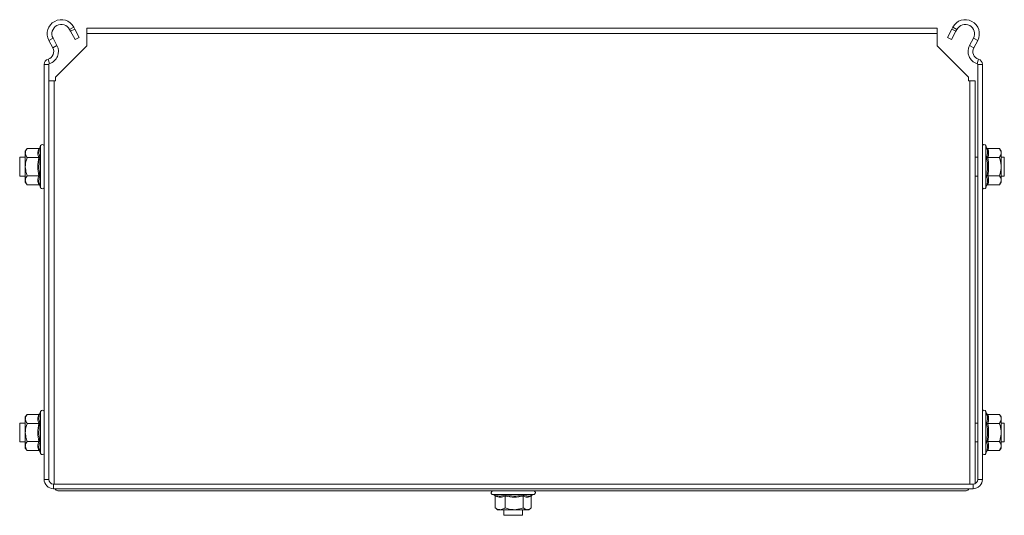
# Model space of a CAD drawing. Header units: millimetres. Extents: x -222 to 2166, y -665 to -42.
# Tile 7 of 8: x 1201 to 1516, y -200 to -42. Entities that reach past the tile are written whole.
import ezdxf

# ---------------------------------------------------------------- set-up
doc = ezdxf.new("R2010")
doc.units = ezdxf.units.MM

msp = doc.modelspace()

# ---------------------------------------------------------------- linework, layer by layer
at = {"color": 7, "linetype": 'Continuous', "lineweight": 0}
for p, q in [((1218.52, -44.28), (1217.19, -44.99)), ((1494.6, -46.3), (1222.69, -46.3)), ((1500.9, -44.99), (1499.58, -44.28)), ((1211.9, -47.81), (1210.58, -48.52)), ((1211.85, -50.9), (1213.17, -50.2)), ((1504.92, -50.2), (1506.25, -50.9)), ((1507.52, -48.52), (1506.19, -47.81)), ((1210.55, -56.21), (1209.05, -56.21)), ((1210.34, -54.48), (1210.76, -55.92)), ((1507.75, -54.48), (1507.33, -55.92)), ((1509.05, -56.21), (1507.55, -56.21)), ((1212.25, -61.49), (1212.25, -190.4)), ((1505.04, -61.49), (1505.04, -190.4)), ((1207.95, -88.9), (1207.95, -82.18)), ((1510.15, -82.18), (1510.15, -95.63)), ((1207.95, -95.63), (1207.95, -88.9)), ((1207.95, -173.9), (1207.95, -167.18)), ((1510.15, -167.18), (1510.15, -180.63)), ((1207.95, -180.63), (1207.95, -173.9)), ((1209.05, -188.9), (1210.55, -188.9)), ((1212.05, -190.4), (1212.05, -191.9)), ((1506.05, -191.9), (1506.05, -190.4)), ((1507.55, -188.9), (1509.05, -188.9)), ((1365.77, -193.7), (1352.32, -193.7))]:
    msp.add_line(p, q, dxfattribs=at)
at = {"color": 7, "linetype": 'Continuous', "lineweight": 15}
for p, q in [((1217.19, -44.99), (1217.52, -45.61)), ((1217.52, -45.61), (1218.85, -44.9)), ((1218.94, -48.25), (1217.52, -45.61)), ((1218.52, -44.28), (1218.85, -44.9)), ((1218.85, -44.9), (1220.26, -47.55)), ((1494.6, -44.6), (1222.69, -44.6)), ((1222.69, -46.3), (1222.69, -44.6)), ((1222.69, -50.24), (1222.69, -46.3)), ((1494.6, -44.6), (1494.6, -46.3)), ((1494.6, -46.3), (1494.6, -50.24)), ((1497.84, -47.55), (1499.25, -44.9)), ((1500.57, -45.61), (1499.16, -48.25)), ((1499.25, -44.9), (1499.58, -44.28)), ((1499.25, -44.9), (1500.57, -45.61)), ((1500.57, -45.61), (1500.9, -44.99)), ((1211.85, -50.9), (1210.58, -48.52)), ((1213.17, -50.2), (1211.9, -47.81)), ((1212.69, -60.24), (1222.69, -50.24)), ((1220.26, -47.55), (1218.94, -48.25)), ((1494.6, -50.24), (1504.6, -60.24)), ((1499.16, -48.25), (1497.84, -47.55)), ((1506.19, -47.81), (1504.92, -50.2)), ((1507.52, -48.52), (1506.25, -50.9)), ((1209.05, -188.9), (1209.05, -56.21)), ((1210.55, -188.9), (1210.55, -56.21)), ((1507.55, -56.21), (1507.55, -188.9)), ((1509.05, -56.21), (1509.05, -188.9)), ((1210.55, -61.49), (1212.25, -61.49)), ((1212.25, -61.49), (1212.69, -61.49)), ((1212.69, -61.49), (1212.69, -60.24)), ((1504.6, -60.24), (1504.6, -61.49)), ((1504.6, -61.49), (1505.04, -61.49)), ((1505.04, -61.49), (1506.74, -61.49)), ((1506.74, -61.49), (1506.74, -190.23)), ((1203.65, -83.13), (1203.05, -83.9)), ((1203.05, -83.9), (1203.05, -84.57)), ((1203.05, -88.9), (1203.05, -84.57)), ((1207.33, -83.13), (1203.65, -83.13)), ((1207.95, -82.18), (1207.71, -82.84)), ((1510.39, -82.84), (1510.15, -82.18)), ((1510.76, -83.13), (1514.45, -83.13)), ((1515.05, -83.9), (1514.45, -83.13)), ((1515.05, -84.57), (1515.05, -83.9)), ((1515.05, -88.9), (1515.05, -84.57)), ((1203.05, -85.9), (1201.25, -85.9)), ((1201.25, -85.9), (1201.25, -91.9)), ((1207.33, -86.02), (1203.65, -86.02)), ((1507.55, -85.9), (1506.74, -85.9)), ((1510.76, -86.02), (1514.45, -86.02)), ((1516.04, -85.9), (1515.05, -85.9)), ((1516.04, -88.9), (1516.04, -85.9)), ((1203.05, -88.9), (1203.05, -93.23)), ((1515.05, -93.23), (1515.05, -88.9)), ((1516.04, -91.9), (1516.04, -88.9)), ((1201.25, -91.9), (1203.05, -91.9)), ((1203.05, -93.23), (1203.05, -93.9)), ((1203.05, -93.9), (1203.65, -94.68)), ((1207.33, -91.79), (1203.65, -91.79)), ((1506.74, -91.9), (1507.55, -91.9)), ((1510.76, -91.79), (1514.45, -91.79)), ((1514.45, -94.68), (1515.05, -93.9)), ((1515.05, -91.9), (1516.04, -91.9)), ((1515.05, -93.9), (1515.05, -93.23)), ((1207.33, -94.68), (1203.65, -94.68)), ((1207.71, -94.97), (1207.95, -95.63)), ((1510.15, -95.63), (1510.39, -94.97)), ((1510.76, -94.68), (1514.45, -94.68)), ((1203.65, -168.13), (1203.05, -168.9)), ((1203.05, -168.9), (1203.05, -169.57)), ((1203.05, -173.9), (1203.05, -169.57)), ((1207.33, -168.13), (1203.65, -168.13)), ((1207.95, -167.18), (1207.71, -167.84)), ((1510.39, -167.84), (1510.15, -167.18)), ((1510.76, -168.13), (1514.45, -168.13)), ((1515.05, -168.9), (1514.45, -168.13)), ((1515.05, -169.57), (1515.05, -168.9)), ((1515.05, -173.9), (1515.05, -169.57)), ((1203.05, -170.9), (1201.25, -170.9)), ((1201.25, -170.9), (1201.25, -176.9)), ((1207.33, -171.02), (1203.65, -171.02)), ((1507.55, -170.9), (1506.74, -170.9)), ((1510.76, -171.02), (1514.45, -171.02)), ((1516.04, -170.9), (1515.05, -170.9)), ((1516.04, -173.9), (1516.04, -170.9)), ((1203.05, -173.9), (1203.05, -178.23)), ((1515.05, -178.23), (1515.05, -173.9)), ((1516.04, -176.9), (1516.04, -173.9)), ((1201.25, -176.9), (1203.05, -176.9)), ((1203.05, -178.23), (1203.05, -178.9)), ((1203.05, -178.9), (1203.65, -179.68)), ((1207.33, -176.79), (1203.65, -176.79)), ((1506.74, -176.9), (1507.55, -176.9)), ((1510.76, -176.79), (1514.45, -176.79)), ((1514.45, -179.68), (1515.05, -178.9)), ((1515.05, -176.9), (1516.04, -176.9)), ((1515.05, -178.9), (1515.05, -178.23)), ((1207.33, -179.68), (1203.65, -179.68)), ((1207.71, -179.97), (1207.95, -180.63)), ((1510.15, -180.63), (1510.39, -179.97)), ((1510.76, -179.68), (1514.45, -179.68)), ((1506.05, -190.4), (1212.05, -190.4)), ((1506.05, -191.9), (1212.05, -191.9)), ((1212.69, -192.1), (1212.69, -191.9)), ((1504.6, -191.9), (1504.6, -192.1)), ((1503.54, -192.6), (1213.75, -192.6)), ((1352.32, -193.7), (1353.02, -193.96)), ((1353.17, -193.99), (1352.99, -193.94)), ((1353.28, -194.32), (1353.28, -198)), ((1356.46, -194.32), (1356.46, -198)), ((1362.22, -194.32), (1362.22, -198)), ((1364.81, -194.32), (1364.81, -198)), ((1364.93, -194.01), (1365.77, -193.7)), ((1353.28, -198), (1353.48, -198.15)), ((1353.45, -198.14), (1354.05, -198.6)), ((1364.05, -198.6), (1364.64, -198.14)), ((1354.05, -198.6), (1354.87, -198.6)), ((1354.87, -198.6), (1359.34, -198.6)), ((1356.05, -198.6), (1356.05, -200.4)), ((1356.05, -200.4), (1356.48, -200.4)), ((1356.48, -200.4), (1362.05, -200.4)), ((1359.34, -198.6), (1363.52, -198.6)), ((1362.05, -200.4), (1362.05, -198.6)), ((1363.52, -198.6), (1364.05, -198.6))]:
    msp.add_line(p, q, dxfattribs=at)
for centre, radius, start, end in [((1214.55, -46.4), 4.5, 28.0725, 208.0725), ((1214.55, -46.4), 3, 28.0725, 208.0725), ((1503.55, -46.4), 4.5, 331.9275, 151.9275), ((1503.55, -46.4), 3, 331.9275, 151.9275), ((1209.64, -52.08), 4, 286.2863, 28.0725), ((1508.45, -52.08), 4, 151.9275, 253.7137), ((1209.64, -52.08), 2.5, 286.2863, 28.0725), ((1508.45, -52.08), 2.5, 151.9275, 253.7137), ((1210.85, -56.21), 1.8, 106.2863, 180), ((1210.85, -56.21), 0.3, 106.2863, 180), ((1507.25, -56.21), 0.3, 0, 73.7137), ((1507.25, -56.21), 1.8, 0, 73.7137), ((1208.48, -82.37), 0.567, 0, 160), ((1509.61, -82.37), 0.567, 20, 180), ((1208.48, -95.43), 0.567, 200, 0), ((1509.61, -95.43), 0.567, 180, 340), ((1208.48, -167.37), 0.567, 0, 160), ((1509.61, -167.37), 0.567, 20, 180), ((1208.48, -180.43), 0.567, 200, 0), ((1509.61, -180.43), 0.567, 180, 340), ((1212.05, -188.9), 3, 180, 270), ((1212.05, -188.9), 1.5, 180, 270), ((1506.05, -188.9), 1.5, 270, 0), ((1506.05, -188.9), 3, 270, 0), ((1352.51, -193.17), 0.567, 90, 250), ((1365.58, -193.17), 0.567, 290, 90)]:
    msp.add_arc(centre, radius, start, end, dxfattribs=at)
for points, knots in [([(1203.65, -83.13), (1203.37, -83.55), (1203.06, -84.03), (1203.05, -84.52), (1203.05, -84.57)], [0, 0, 0, 0, 0.896036, 1, 1, 1, 1]), ([(1203.05, -84.57), (1203.13, -84.97), (1203.23, -85.46), (1203.58, -85.92), (1203.65, -86.02)], [0, 0, 0, 0, 0.801465, 1, 1, 1, 1]), ([(1207.71, -82.84), (1207.71, -82.84), (1207.69, -82.88), (1207.65, -82.96), (1207.56, -83.05), (1207.45, -83.12), (1207.37, -83.12), (1207.33, -83.13)], [0, 0, 0, 0, 0.007918, 0.267534, 0.528621, 0.76382, 1, 1, 1, 1]), ([(1207.71, -82.84), (1207.67, -82.96), (1207.46, -83.56), (1207.31, -84.59), (1207.58, -85.46), (1207.71, -85.87)], [0, 0, 0, 0, 0.118083, 0.592257, 1, 1, 1, 1]), ([(1510.39, -82.84), (1510.39, -82.84), (1510.4, -82.88), (1510.45, -82.96), (1510.53, -83.05), (1510.64, -83.12), (1510.72, -83.12), (1510.76, -83.13)], [0, 0, 0, 0, 0.007918, 0.267533, 0.528598, 0.763821, 1, 1, 1, 1]), ([(1515.05, -84.57), (1514.97, -84.18), (1514.87, -83.68), (1514.52, -83.22), (1514.45, -83.13)], [0, 0, 0, 0, 0.8014647, 1, 1, 1, 1]), ([(1514.45, -86.02), (1514.72, -85.59), (1515.03, -85.12), (1515.05, -84.62), (1515.05, -84.57)], [0, 0, 0, 0, 0.8960356, 1, 1, 1, 1]), ([(1203.05, -88.9), (1203.05, -88.76), (1203.07, -87.8), (1203.33, -86.83), (1203.64, -86.05), (1203.65, -86.02)], [0, 0, 0, 0, 0.148487, 0.965574, 1, 1, 1, 1]), ([(1207.33, -86.02), (1207.37, -86.01), (1207.45, -86.01), (1207.56, -85.98), (1207.65, -85.93), (1207.69, -85.89), (1207.71, -85.87), (1207.71, -85.87)], [0, 0, 0, 0, 0.236158, 0.471358, 0.732478, 0.992033, 1, 1, 1, 1]), ([(1510.39, -85.87), (1510.39, -85.87), (1510.4, -85.89), (1510.45, -85.93), (1510.53, -85.98), (1510.64, -86.01), (1510.72, -86.01), (1510.76, -86.02)], [0, 0, 0, 0, 0.007967, 0.26752, 0.528619, 0.763843, 1, 1, 1, 1]), ([(1515.05, -88.9), (1515.04, -88.76), (1515.02, -87.8), (1514.76, -86.83), (1514.46, -86.05), (1514.45, -86.02)], [0, 0, 0, 0, 0.148487, 0.965572, 1, 1, 1, 1]), ([(1203.65, -91.79), (1203.56, -91.55), (1203.21, -90.62), (1203.12, -89.63), (1203.05, -88.9)], [0, 0, 0, 0, 0.263254, 1, 1, 1, 1]), ([(1514.45, -91.79), (1514.54, -91.55), (1514.88, -90.62), (1514.98, -89.63), (1515.05, -88.9)], [0, 0, 0, 0, 0.263255, 1, 1, 1, 1]), ([(1203.65, -91.79), (1203.37, -92.21), (1203.06, -92.69), (1203.05, -93.18), (1203.05, -93.23)], [0, 0, 0, 0, 0.896036, 1, 1, 1, 1]), ([(1203.05, -93.23), (1203.13, -93.63), (1203.23, -94.12), (1203.58, -94.58), (1203.65, -94.68)], [0, 0, 0, 0, 0.801466, 1, 1, 1, 1]), ([(1207.33, -91.79), (1207.37, -91.79), (1207.45, -91.8), (1207.56, -91.83), (1207.65, -91.87), (1207.69, -91.91), (1207.71, -91.93), (1207.71, -91.93)], [0, 0, 0, 0, 0.236158, 0.471358, 0.732478, 0.992033, 1, 1, 1, 1]), ([(1510.39, -91.93), (1510.39, -91.93), (1510.4, -91.91), (1510.45, -91.87), (1510.53, -91.83), (1510.64, -91.8), (1510.72, -91.79), (1510.76, -91.79)], [0, 0, 0, 0, 0.007967, 0.26752, 0.528619, 0.763843, 1, 1, 1, 1]), ([(1510.39, -94.97), (1510.43, -94.85), (1510.64, -94.25), (1510.78, -93.21), (1510.51, -92.34), (1510.39, -91.93)], [0, 0, 0, 0, 0.118083, 0.592257, 1, 1, 1, 1]), ([(1515.05, -93.23), (1514.97, -92.84), (1514.87, -92.34), (1514.52, -91.88), (1514.45, -91.79)], [0, 0, 0, 0, 0.801464, 1, 1, 1, 1]), ([(1514.45, -94.68), (1514.72, -94.25), (1515.03, -93.78), (1515.05, -93.28), (1515.05, -93.23)], [0, 0, 0, 0, 0.896035, 1, 1, 1, 1]), ([(1207.33, -94.68), (1207.37, -94.68), (1207.45, -94.69), (1207.56, -94.75), (1207.65, -94.84), (1207.69, -94.92), (1207.71, -94.97), (1207.71, -94.97)], [0, 0, 0, 0, 0.23618, 0.471379, 0.732466, 0.992096, 1, 1, 1, 1]), ([(1510.76, -94.68), (1510.72, -94.68), (1510.64, -94.69), (1510.53, -94.75), (1510.45, -94.84), (1510.4, -94.92), (1510.39, -94.97), (1510.39, -94.97)], [0, 0, 0, 0, 0.236179, 0.471402, 0.732468, 0.992096, 1, 1, 1, 1]), ([(1203.65, -168.13), (1203.37, -168.55), (1203.06, -169.03), (1203.05, -169.52), (1203.05, -169.57)], [0, 0, 0, 0, 0.8960355, 1, 1, 1, 1]), ([(1203.05, -169.57), (1203.13, -169.97), (1203.23, -170.46), (1203.58, -170.92), (1203.65, -171.02)], [0, 0, 0, 0, 0.8014654, 1, 1, 1, 1]), ([(1207.71, -167.84), (1207.71, -167.84), (1207.69, -167.88), (1207.65, -167.96), (1207.56, -168.05), (1207.45, -168.12), (1207.37, -168.12), (1207.33, -168.13)], [0, 0, 0, 0, 0.007907, 0.267535, 0.528616, 0.763821, 1, 1, 1, 1]), ([(1207.71, -167.84), (1207.67, -167.96), (1207.46, -168.56), (1207.31, -169.59), (1207.58, -170.46), (1207.71, -170.87)], [0, 0, 0, 0, 0.118083, 0.592256, 1, 1, 1, 1]), ([(1510.39, -167.84), (1510.39, -167.84), (1510.4, -167.88), (1510.45, -167.96), (1510.53, -168.05), (1510.64, -168.12), (1510.72, -168.12), (1510.76, -168.13)], [0, 0, 0, 0, 0.007907, 0.267534, 0.528593, 0.763822, 1, 1, 1, 1]), ([(1515.05, -169.57), (1514.97, -169.18), (1514.87, -168.68), (1514.52, -168.22), (1514.45, -168.13)], [0, 0, 0, 0, 0.801464, 1, 1, 1, 1]), ([(1514.45, -171.02), (1514.72, -170.59), (1515.03, -170.12), (1515.05, -169.62), (1515.05, -169.57)], [0, 0, 0, 0, 0.896036, 1, 1, 1, 1]), ([(1203.05, -173.9), (1203.05, -173.76), (1203.07, -172.8), (1203.33, -171.83), (1203.64, -171.05), (1203.65, -171.02)], [0, 0, 0, 0, 0.148486, 0.965572, 1, 1, 1, 1]), ([(1207.33, -171.02), (1207.37, -171.01), (1207.45, -171.01), (1207.56, -170.98), (1207.65, -170.93), (1207.69, -170.89), (1207.71, -170.87), (1207.71, -170.87)], [0, 0, 0, 0, 0.236158, 0.471356, 0.732478, 0.992032, 1, 1, 1, 1]), ([(1510.39, -170.87), (1510.39, -170.87), (1510.4, -170.89), (1510.45, -170.93), (1510.53, -170.98), (1510.64, -171.01), (1510.72, -171.01), (1510.76, -171.02)], [0, 0, 0, 0, 0.007968, 0.267521, 0.528621, 0.763843, 1, 1, 1, 1]), ([(1515.05, -173.9), (1515.04, -173.76), (1515.02, -172.8), (1514.76, -171.83), (1514.46, -171.05), (1514.45, -171.02)], [0, 0, 0, 0, 0.1484857, 0.9655705, 1, 1, 1, 1]), ([(1203.65, -176.79), (1203.56, -176.55), (1203.21, -175.62), (1203.12, -174.63), (1203.05, -173.9)], [0, 0, 0, 0, 0.263253, 1, 1, 1, 1]), ([(1514.45, -176.79), (1514.54, -176.55), (1514.88, -175.62), (1514.98, -174.63), (1515.05, -173.9)], [0, 0, 0, 0, 0.263255, 1, 1, 1, 1]), ([(1203.65, -176.79), (1203.37, -177.21), (1203.06, -177.69), (1203.05, -178.18), (1203.05, -178.23)], [0, 0, 0, 0, 0.896036, 1, 1, 1, 1]), ([(1203.05, -178.23), (1203.13, -178.63), (1203.23, -179.12), (1203.58, -179.58), (1203.65, -179.68)], [0, 0, 0, 0, 0.801466, 1, 1, 1, 1]), ([(1207.33, -176.79), (1207.37, -176.79), (1207.45, -176.8), (1207.56, -176.83), (1207.65, -176.87), (1207.69, -176.91), (1207.71, -176.93), (1207.71, -176.93)], [0, 0, 0, 0, 0.236158, 0.471356, 0.732478, 0.992032, 1, 1, 1, 1]), ([(1510.39, -176.93), (1510.39, -176.93), (1510.4, -176.91), (1510.45, -176.87), (1510.53, -176.83), (1510.64, -176.8), (1510.72, -176.79), (1510.76, -176.79)], [0, 0, 0, 0, 0.007968, 0.267521, 0.528621, 0.763843, 1, 1, 1, 1]), ([(1510.39, -179.97), (1510.43, -179.85), (1510.64, -179.25), (1510.78, -178.21), (1510.51, -177.34), (1510.39, -176.93)], [0, 0, 0, 0, 0.1180834, 0.5922565, 1, 1, 1, 1]), ([(1515.05, -178.23), (1514.97, -177.84), (1514.87, -177.34), (1514.52, -176.88), (1514.45, -176.79)], [0, 0, 0, 0, 0.801464, 1, 1, 1, 1]), ([(1514.45, -179.68), (1514.72, -179.25), (1515.03, -178.78), (1515.05, -178.28), (1515.05, -178.23)], [0, 0, 0, 0, 0.896035, 1, 1, 1, 1]), ([(1207.33, -179.68), (1207.37, -179.68), (1207.45, -179.69), (1207.56, -179.75), (1207.65, -179.84), (1207.69, -179.92), (1207.71, -179.97), (1207.71, -179.97)], [0, 0, 0, 0, 0.236179, 0.471383, 0.732464, 0.992092, 1, 1, 1, 1]), ([(1510.76, -179.68), (1510.72, -179.68), (1510.64, -179.69), (1510.53, -179.75), (1510.45, -179.84), (1510.4, -179.92), (1510.39, -179.97), (1510.39, -179.97)], [0, 0, 0, 0, 0.236178, 0.471406, 0.732465, 0.992092, 1, 1, 1, 1]), ([(1213.75, -192.6), (1213.57, -192.58), (1213.22, -192.53), (1212.86, -192.25), (1212.69, -192.1)], [0, 0, 0, 0, 0.499989, 1, 1, 1, 1]), ([(1353.28, -194.32), (1353.28, -194.28), (1353.27, -194.2), (1353.21, -194.09), (1353.11, -194), (1353.03, -193.96), (1352.99, -193.94), (1352.99, -193.94)], [0, 0, 0, 0, 0.236184, 0.4714, 0.732466, 0.992089, 1, 1, 1, 1]), ([(1356.46, -194.32), (1356.46, -194.28), (1356.45, -194.2), (1356.42, -194.09), (1356.38, -194), (1356.35, -193.96), (1356.33, -193.94), (1356.33, -193.94)], [0, 0, 0, 0, 0.236188, 0.471357, 0.732453, 0.992099, 1, 1, 1, 1]), ([(1362.38, -193.94), (1362.38, -193.94), (1362.36, -193.96), (1362.32, -194), (1362.27, -194.09), (1362.23, -194.2), (1362.23, -194.28), (1362.22, -194.32)], [0, 0, 0, 0, 0.007874, 0.26751, 0.528563, 0.763822, 1, 1, 1, 1]), ([(1365.08, -193.96), (1365.04, -193.97), (1364.97, -194), (1364.89, -194.09), (1364.82, -194.2), (1364.82, -194.28), (1364.81, -194.32)], [0, 0, 0, 0, 0.222301, 0.49949, 0.749231, 1, 1, 1, 1]), ([(1504.6, -192.1), (1504.42, -192.25), (1504.07, -192.53), (1503.71, -192.58), (1503.54, -192.6)], [0, 0, 0, 0, 0.500011, 1, 1, 1, 1]), ([(1353.28, -198), (1353.75, -198.28), (1354.27, -198.59), (1354.82, -198.6), (1354.87, -198.6)], [0, 0, 0, 0, 0.896035, 1, 1, 1, 1]), ([(1354.87, -198.6), (1355.31, -198.52), (1355.85, -198.42), (1356.36, -198.07), (1356.46, -198)], [0, 0, 0, 0, 0.801463, 1, 1, 1, 1]), ([(1356.46, -198), (1357.31, -198.28), (1358.25, -198.59), (1359.24, -198.6), (1359.34, -198.6)], [0, 0, 0, 0, 0.896037, 1, 1, 1, 1]), ([(1359.34, -198.6), (1360.13, -198.52), (1361.12, -198.42), (1362.04, -198.07), (1362.22, -198)], [0, 0, 0, 0, 0.8014626, 1, 1, 1, 1]), ([(1362.22, -198), (1362.33, -198.09), (1362.75, -198.44), (1363.19, -198.53), (1363.52, -198.6)], [0, 0, 0, 0, 0.263256, 1, 1, 1, 1]), ([(1363.52, -198.6), (1363.58, -198.6), (1364.01, -198.58), (1364.45, -198.32), (1364.8, -198.01), (1364.81, -198)], [0, 0, 0, 0, 0.1484904, 0.9655836, 1, 1, 1, 1])]:
    msp.add_open_spline(points, degree=3, knots=knots, dxfattribs=at)
at = {"color": 7, "linetype": 'Continuous', "lineweight": 0}
for points, knots in [([(1207.33, -86.02), (1207.2, -85.54), (1206.93, -84.58), (1207.2, -83.62), (1207.33, -83.13)], [0, 0, 0, 0, 0.49215, 1, 1, 1, 1]), ([(1510.39, -85.87), (1510.43, -85.75), (1510.64, -85.17), (1510.78, -84.15), (1510.51, -83.25), (1510.39, -82.84)], [0, 0, 0, 0, 0.1180838, 0.5922571, 1, 1, 1, 1]), ([(1510.76, -83.13), (1510.89, -83.6), (1511.16, -84.56), (1510.9, -85.53), (1510.76, -86.02)], [0, 0, 0, 0, 0.49215, 1, 1, 1, 1]), ([(1207.33, -91.79), (1207.2, -90.84), (1206.93, -88.92), (1207.2, -86.99), (1207.33, -86.02)], [0, 0, 0, 0, 0.492148, 1, 1, 1, 1]), ([(1207.71, -85.87), (1207.67, -86.11), (1207.46, -87.29), (1207.31, -89.34), (1207.58, -91.11), (1207.71, -91.93)], [0, 0, 0, 0, 0.118083, 0.592258, 1, 1, 1, 1]), ([(1510.39, -91.93), (1510.43, -91.7), (1510.64, -90.51), (1510.78, -88.47), (1510.51, -86.69), (1510.39, -85.87)], [0, 0, 0, 0, 0.118083, 0.592258, 1, 1, 1, 1]), ([(1510.76, -86.02), (1510.89, -86.96), (1511.16, -88.89), (1510.9, -90.81), (1510.76, -91.79)], [0, 0, 0, 0, 0.492148, 1, 1, 1, 1]), ([(1207.33, -94.68), (1207.2, -94.2), (1206.93, -93.24), (1207.2, -92.28), (1207.33, -91.79)], [0, 0, 0, 0, 0.49215, 1, 1, 1, 1]), ([(1207.71, -91.93), (1207.67, -92.05), (1207.46, -92.64), (1207.31, -93.65), (1207.58, -94.55), (1207.71, -94.97)], [0, 0, 0, 0, 0.1180838, 0.5922571, 1, 1, 1, 1]), ([(1510.76, -91.79), (1510.89, -92.26), (1511.16, -93.22), (1510.9, -94.19), (1510.76, -94.68)], [0, 0, 0, 0, 0.49215, 1, 1, 1, 1]), ([(1207.33, -171.02), (1207.2, -170.54), (1206.93, -169.58), (1207.2, -168.62), (1207.33, -168.13)], [0, 0, 0, 0, 0.49215, 1, 1, 1, 1]), ([(1510.39, -170.87), (1510.43, -170.75), (1510.64, -170.17), (1510.78, -169.15), (1510.51, -168.25), (1510.39, -167.84)], [0, 0, 0, 0, 0.118084, 0.592257, 1, 1, 1, 1]), ([(1510.76, -168.13), (1510.89, -168.6), (1511.16, -169.56), (1510.9, -170.53), (1510.76, -171.02)], [0, 0, 0, 0, 0.49215, 1, 1, 1, 1]), ([(1207.33, -176.79), (1207.2, -175.84), (1206.93, -173.92), (1207.2, -171.99), (1207.33, -171.02)], [0, 0, 0, 0, 0.492148, 1, 1, 1, 1]), ([(1207.71, -170.87), (1207.67, -171.11), (1207.46, -172.29), (1207.31, -174.34), (1207.58, -176.11), (1207.71, -176.93)], [0, 0, 0, 0, 0.1180832, 0.5922585, 1, 1, 1, 1]), ([(1510.39, -176.93), (1510.43, -176.7), (1510.64, -175.51), (1510.78, -173.47), (1510.51, -171.69), (1510.39, -170.87)], [0, 0, 0, 0, 0.1180832, 0.5922585, 1, 1, 1, 1]), ([(1510.76, -171.02), (1510.89, -171.96), (1511.16, -173.89), (1510.9, -175.81), (1510.76, -176.79)], [0, 0, 0, 0, 0.492148, 1, 1, 1, 1]), ([(1207.33, -179.68), (1207.2, -179.2), (1206.93, -178.24), (1207.2, -177.28), (1207.33, -176.79)], [0, 0, 0, 0, 0.49215, 1, 1, 1, 1]), ([(1207.71, -176.93), (1207.67, -177.05), (1207.46, -177.64), (1207.31, -178.65), (1207.58, -179.55), (1207.71, -179.97)], [0, 0, 0, 0, 0.118084, 0.592257, 1, 1, 1, 1]), ([(1510.76, -176.79), (1510.89, -177.26), (1511.16, -178.22), (1510.9, -179.19), (1510.76, -179.68)], [0, 0, 0, 0, 0.49215, 1, 1, 1, 1]), ([(1352.99, -193.94), (1353.12, -193.98), (1353.78, -194.19), (1354.92, -194.34), (1355.88, -194.07), (1356.33, -193.94)], [0, 0, 0, 0, 0.1180893, 0.5922613, 1, 1, 1, 1]), ([(1356.46, -194.32), (1355.94, -194.45), (1354.88, -194.71), (1353.82, -194.45), (1353.28, -194.32)], [0, 0, 0, 0, 0.492144, 1, 1, 1, 1]), ([(1356.33, -193.94), (1356.56, -193.98), (1357.75, -194.19), (1359.79, -194.34), (1361.56, -194.07), (1362.38, -193.94)], [0, 0, 0, 0, 0.1180834, 0.5922582, 1, 1, 1, 1]), ([(1362.22, -194.32), (1361.28, -194.45), (1359.36, -194.71), (1357.44, -194.45), (1356.46, -194.32)], [0, 0, 0, 0, 0.492148, 1, 1, 1, 1]), ([(1364.81, -194.32), (1364.39, -194.45), (1363.52, -194.71), (1362.66, -194.45), (1362.22, -194.32)], [0, 0, 0, 0, 0.492144, 1, 1, 1, 1]), ([(1362.38, -193.94), (1362.49, -193.98), (1363.01, -194.19), (1363.86, -194.34), (1364.61, -194.09), (1364.92, -193.99)], [0, 0, 0, 0, 0.126407, 0.633996, 1, 1, 1, 1])]:
    msp.add_open_spline(points, degree=3, knots=knots, dxfattribs=at)

doc.saveas('drawing.dxf')
